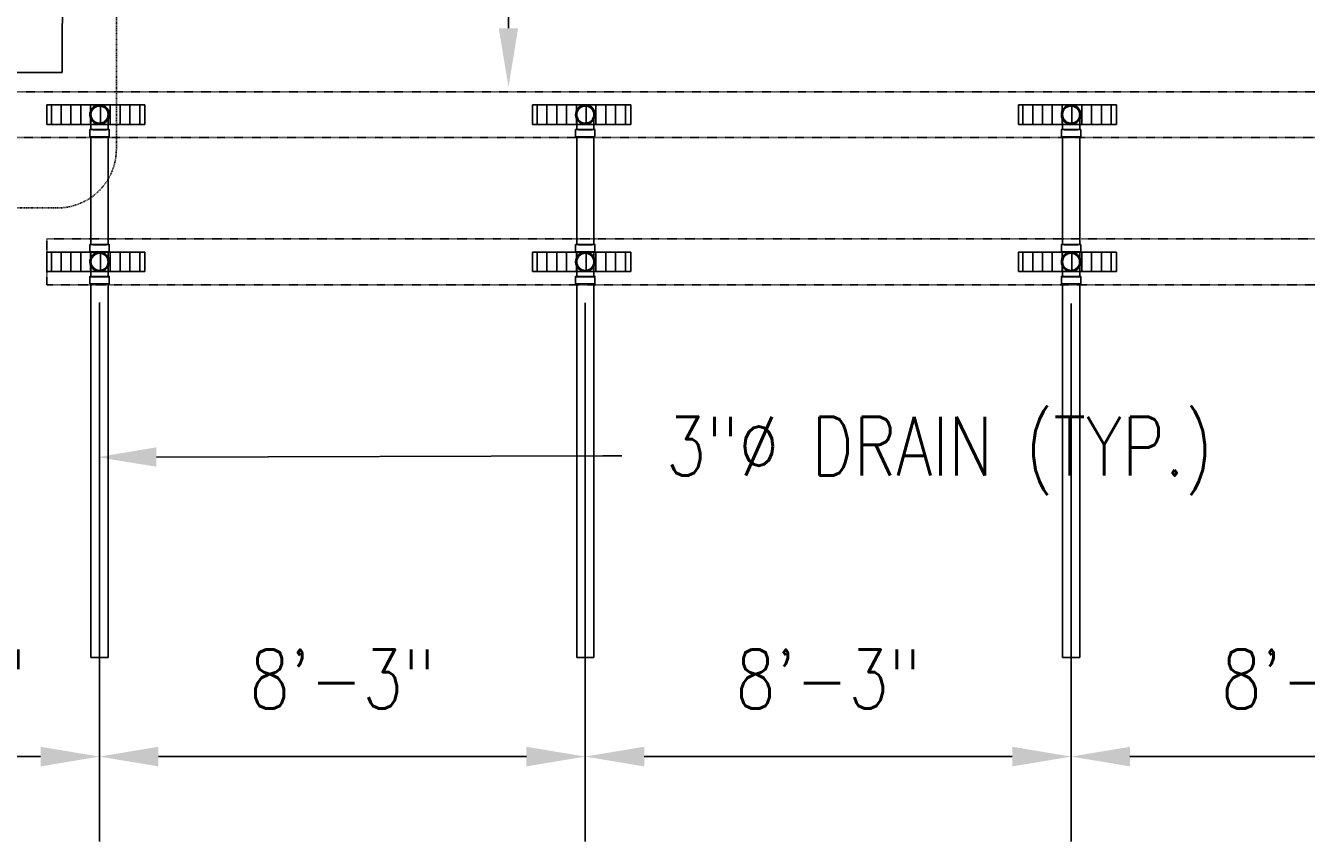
# Model space of a CAD drawing. Header units: inches. Extents: x -11997 to 19746, y -923 to 3129.
# Tile 5 of 25: x -576 to -315, y -861 to -694. Entities that reach past the tile are written whole.
import ezdxf
from ezdxf import colors
from ezdxf.entities.mleader import LeaderData, LeaderLine
from ezdxf.math import Vec2, Vec3

# ---------------------------------------------------------------- set-up
doc = ezdxf.new("R2010")
doc.units = ezdxf.units.IN
doc.header["$MEASUREMENT"] = 0
doc.linetypes.add('Dash', pattern=[0.25, 0.125, -0.125])
doc.linetypes.add('Hidden 3_32_', pattern=[0.140625, 0.09375, -0.046875])
for name, color, linetype in [('A-DETL-HDLN', 90, 'Hidden 3_32_'), ('P-PIPE', 3, 'Continuous'), ('S-ANNO-DIMS', 1, 'Continuous'), ('S-ANNO-NOTE', 2, 'Continuous'), ('S-ANNO-SYMB', 2, 'Continuous')]:
    doc.layers.add(name, color=color, linetype=linetype)
doc.layers.add('A-WALL-PATT', color=9, linetype='Continuous', true_color=0x808080)
doc.styles.add('Annotative', font='romans.shx', dxfattribs={"width": 0.8, "height": 0.125})
doc.dimstyles.new('Annotative', dxfattribs={"dimscale": 0, "dimtxt": 0.125, "dimasz": 0.125, "dimexe": 0.18, "dimexo": 0.0625, "dimgap": 0.09, "dimtad": 1, "dimdec": 3, "dimzin": 3, "dimdsep": 46, "dimlunit": 4, "dimtxsty": 'Annotative', "dimcen": 0.09, "dimclrt": 2, "dimazin": 2, "dimtfac": 1, "dimtdec": 3, "dimtmove": 0, "dimatfit": 0, "dimfxl": 1, "dimtfill": 1, "dimfrac": 2, "dimtolj": 1, "dimtzin": 0, "dimarcsym": 0})

# ---------------------------------------------------------------- blocks, each defined once
blk = doc.blocks.new('Bend - PVC - Sch 40 - DWV_USACE - Standard-1094379-00_SP_Foundation Drainage Plan-TO FDN_DOC')
at = {"layer": 'P-PIPE'}
for p, q in [((656.48, 791.55), (656.48, 790.05)), ((660.43, 790.05), (660.43, 791.55))]:
    blk.add_line(p, q, dxfattribs=at)
at = {"layer": 'P-PIPE', "flags": 128}
for points in [[(656.71, 794.61), (656.71, 794.68), (656.71, 794.75), (656.72, 794.82), (656.73, 794.89), (656.74, 794.96), (656.76, 795.03), (656.77, 795.09), (656.79, 795.16), (656.82, 795.23), (656.84, 795.29), (656.87, 795.35), (656.9, 795.42), (656.94, 795.48), (656.97, 795.54), (657.01, 795.6), (657.05, 795.65), (657.09, 795.71), (657.14, 795.76), (657.19, 795.82), (657.24, 795.86), (657.29, 795.91), (657.34, 795.96), (657.4, 796), (657.45, 796.04), (657.51, 796.08), (657.57, 796.12), (657.63, 796.15), (657.69, 796.18), (657.76, 796.21), (657.82, 796.24), (657.89, 796.26), (657.95, 796.29), (658.02, 796.3), (658.09, 796.32), (658.16, 796.33), (658.23, 796.34), (658.3, 796.35), (658.37, 796.36), (658.44, 796.36), (658.46, 796.36)], [(658.46, 796.36), (658.53, 796.36), (658.6, 796.35), (658.66, 796.35), (658.73, 796.34), (658.8, 796.32), (658.87, 796.31), (658.94, 796.29), (659.01, 796.27), (659.07, 796.25), (659.14, 796.22), (659.2, 796.19), (659.26, 796.16), (659.32, 796.13), (659.38, 796.09), (659.44, 796.05), (659.5, 796.01), (659.56, 795.97), (659.61, 795.93), (659.66, 795.88), (659.71, 795.83), (659.76, 795.78), (659.8, 795.72), (659.85, 795.67), (659.89, 795.61), (659.93, 795.55), (659.96, 795.5), (660, 795.43), (660.03, 795.37), (660.06, 795.31), (660.09, 795.24), (660.11, 795.18), (660.13, 795.11), (660.15, 795.04), (660.17, 794.98), (660.18, 794.91), (660.19, 794.84), (660.2, 794.77), (660.2, 794.7), (660.21, 794.63), (660.21, 794.61)], [(658.46, 792.86), (658.39, 792.86), (658.32, 792.87), (658.25, 792.87), (658.18, 792.88), (658.11, 792.89), (658.04, 792.91), (657.97, 792.93), (657.9, 792.95), (657.84, 792.97), (657.77, 793), (657.71, 793.03), (657.65, 793.06), (657.59, 793.09), (657.53, 793.13), (657.47, 793.17), (657.41, 793.21), (657.35, 793.25), (657.3, 793.29), (657.25, 793.34), (657.2, 793.39), (657.15, 793.44), (657.11, 793.49), (657.06, 793.55), (657.02, 793.61), (656.98, 793.66), (656.95, 793.72), (656.91, 793.78), (656.88, 793.85), (656.85, 793.91), (656.82, 793.98), (656.8, 794.04), (656.78, 794.11), (656.76, 794.18), (656.74, 794.24), (656.73, 794.31), (656.72, 794.38), (656.71, 794.45), (656.71, 794.52), (656.71, 794.59), (656.71, 794.61)], [(656.71, 792.75), (656.71, 792.86), (656.71, 792.97), (656.71, 793.08), (656.71, 793.19), (656.71, 793.29), (656.71, 793.39), (656.71, 793.49), (656.71, 793.58), (656.71, 793.67), (656.71, 793.76), (656.71, 793.84), (656.71, 793.92), (656.71, 794), (656.71, 794.07), (656.71, 794.14), (656.71, 794.2), (656.71, 794.26), (656.71, 794.31), (656.71, 794.36), (656.71, 794.41), (656.71, 794.45), (656.71, 794.49), (656.71, 794.52), (656.71, 794.55), (656.71, 794.57), (656.71, 794.59), (656.71, 794.6), (656.71, 794.61), (656.71, 794.61)], [(660.21, 794.61), (660.2, 794.54), (660.2, 794.47), (660.19, 794.4), (660.18, 794.33), (660.17, 794.26), (660.16, 794.19), (660.14, 794.13), (660.12, 794.06), (660.09, 793.99), (660.07, 793.93), (660.04, 793.86), (660.01, 793.8), (659.97, 793.74), (659.94, 793.68), (659.9, 793.62), (659.86, 793.56), (659.82, 793.51), (659.77, 793.46), (659.72, 793.4), (659.67, 793.35), (659.62, 793.31), (659.57, 793.26), (659.52, 793.22), (659.46, 793.18), (659.4, 793.14), (659.34, 793.1), (659.28, 793.07), (659.22, 793.03), (659.15, 793.01), (659.09, 792.98), (659.02, 792.95), (658.96, 792.93), (658.89, 792.91), (658.82, 792.9), (658.75, 792.88), (658.68, 792.87), (658.61, 792.87), (658.54, 792.86), (658.47, 792.86), (658.46, 792.86)], [(660.21, 794.61), (660.21, 794.61), (660.21, 794.6), (660.21, 794.59), (660.21, 794.57), (660.21, 794.55), (660.21, 794.52), (660.21, 794.49), (660.21, 794.45), (660.21, 794.41), (660.21, 794.37), (660.21, 794.31), (660.21, 794.26), (660.21, 794.2), (660.21, 794.14), (660.21, 794.07), (660.21, 794), (660.21, 793.92), (660.21, 793.84), (660.21, 793.76), (660.21, 793.67), (660.21, 793.58), (660.21, 793.49), (660.21, 793.39), (660.21, 793.29), (660.21, 793.19), (660.21, 793.08), (660.21, 792.97), (660.21, 792.86), (660.21, 792.75), (660.21, 792.71)], [(656.71, 791.55), (656.71, 791.67), (656.71, 791.79), (656.71, 791.92), (656.71, 792.04), (656.71, 792.16), (656.71, 792.28), (656.71, 792.4), (656.71, 792.52), (656.71, 792.63), (656.71, 792.71)], [(660.21, 792.71), (660.21, 792.64), (660.21, 792.52), (660.21, 792.4), (660.21, 792.28), (660.21, 792.16), (660.21, 792.04), (660.21, 791.92), (660.21, 791.8), (660.21, 791.67), (660.21, 791.55), (660.21, 791.55)]]:
    blk.add_lwpolyline(points, dxfattribs=at)
at = {"layer": 'P-PIPE'}
for radius, start, end in [(1.98, 90, 254.3897), (1.98, 90, 254.3897), (1.75, 90, 270), (1.98, 285.6103, 90), (1.98, 285.6103, 90), (1.75, 270, 90), (1.98, 255, 270), (1.98, 255, 270), (1.98, 270, 285), (1.98, 270, 285)]:
    blk.add_arc((658.46, 794.61), radius, start, end, dxfattribs=at)
for centre, major_axis, start_param, end_param in [((658.46, 791.55), (1.98, 0), 1.570796, 4.712389), ((658.46, 791.55), (1.75, 0), 1.570796, 4.712389), ((658.46, 791.55), (1.98, 0), 4.712389, 7.853982), ((658.46, 791.55), (1.75, 0), 4.712389, 7.853982), ((658.46, 790.05), (1.98, 0), 1.570796, 4.712389), ((658.46, 790.05), (1.98, 0), 4.712389, 7.853982)]:
    blk.add_ellipse(centre, major_axis=major_axis, ratio=0.010416, start_param=start_param, end_param=end_param, dxfattribs=at)
blk = doc.blocks.new('Mechanical_Box_H_rvt-1-00_SP_Foundation Drainage Plan-TO FDN_DOC')
at = {"layer": 'P-PIPE'}
for p, q in [((254.72, 820.05), (254.72, 798.12)), ((258.22, 798.12), (258.22, 820.05)), ((353.72, 820.05), (353.72, 798.12)), ((357.22, 798.12), (357.22, 820.05)), ((452.72, 820.05), (452.72, 798.12)), ((456.22, 798.12), (456.22, 820.05)), ((254.49, 798.12), (254.49, 796.71)), ((254.49, 796.71), (254.49, 796.62)), ((254.72, 796.62), (254.72, 792.71)), ((258.22, 792.71), (258.22, 796.62)), ((258.44, 796.71), (258.44, 798.12)), ((258.44, 796.62), (258.44, 796.71)), ((353.49, 798.12), (353.49, 796.71)), ((353.49, 796.71), (353.49, 796.62)), ((353.72, 796.62), (353.72, 792.71)), ((357.22, 792.71), (357.22, 796.62)), ((357.44, 796.71), (357.44, 798.12)), ((357.44, 796.62), (357.44, 796.71)), ((452.49, 798.12), (452.49, 796.71)), ((452.49, 796.71), (452.49, 796.62)), ((452.72, 796.62), (452.72, 792.71)), ((456.22, 792.71), (456.22, 796.62)), ((456.44, 796.71), (456.44, 798.12)), ((456.44, 796.62), (456.44, 796.71)), ((254.49, 791.63), (254.49, 790.13)), ((254.72, 792.71), (254.72, 791.63)), ((258.22, 791.63), (258.22, 792.71)), ((258.44, 790.13), (258.44, 791.63)), ((353.49, 791.63), (353.49, 790.13)), ((353.72, 792.71), (353.72, 791.63)), ((357.22, 791.63), (357.22, 792.71)), ((357.44, 790.13), (357.44, 791.63)), ((452.49, 791.63), (452.49, 790.13)), ((452.72, 792.71), (452.72, 791.63)), ((456.22, 791.63), (456.22, 792.71)), ((456.44, 790.13), (456.44, 791.63)), ((254.72, 790.13), (254.72, 713.98)), ((258.22, 713.98), (258.22, 790.13)), ((353.72, 790.13), (353.72, 713.98)), ((357.22, 713.98), (357.22, 790.13)), ((452.72, 790.13), (452.72, 713.98)), ((456.22, 713.98), (456.22, 790.13))]:
    blk.add_line(p, q, dxfattribs=at)
at = {"layer": 'P-PIPE', "flags": 128}
for points in [[(254.72, 794.61), (254.72, 794.68), (254.72, 794.75), (254.73, 794.82), (254.74, 794.89), (254.75, 794.96), (254.77, 795.03), (254.78, 795.09), (254.8, 795.16), (254.83, 795.23), (254.85, 795.29), (254.88, 795.35), (254.91, 795.42), (254.95, 795.48), (254.98, 795.54), (255.02, 795.6), (255.06, 795.65), (255.1, 795.71), (255.15, 795.76), (255.2, 795.82), (255.25, 795.86), (255.3, 795.91), (255.35, 795.96), (255.4, 796), (255.46, 796.04), (255.52, 796.08), (255.58, 796.12), (255.64, 796.15), (255.7, 796.18), (255.77, 796.21), (255.83, 796.24), (255.9, 796.26), (255.96, 796.29), (256.03, 796.3), (256.1, 796.32), (256.17, 796.33), (256.24, 796.34), (256.31, 796.35), (256.38, 796.36), (256.45, 796.36), (256.47, 796.36)], [(256.47, 796.36), (256.54, 796.36), (256.6, 796.35), (256.67, 796.35), (256.74, 796.34), (256.81, 796.32), (256.88, 796.31), (256.95, 796.29), (257.02, 796.27), (257.08, 796.25), (257.15, 796.22), (257.21, 796.19), (257.27, 796.16), (257.33, 796.13), (257.39, 796.09), (257.45, 796.05), (257.51, 796.01), (257.57, 795.97), (257.62, 795.93), (257.67, 795.88), (257.72, 795.83), (257.77, 795.78), (257.81, 795.72), (257.86, 795.67), (257.9, 795.61), (257.94, 795.55), (257.97, 795.5), (258.01, 795.43), (258.04, 795.37), (258.07, 795.31), (258.1, 795.24), (258.12, 795.18), (258.14, 795.11), (258.16, 795.04), (258.18, 794.98), (258.19, 794.91), (258.2, 794.84), (258.21, 794.77), (258.21, 794.7), (258.21, 794.63), (258.22, 794.61)], [(353.72, 794.61), (353.72, 794.68), (353.72, 794.75), (353.73, 794.82), (353.74, 794.89), (353.75, 794.96), (353.77, 795.03), (353.78, 795.09), (353.8, 795.16), (353.83, 795.23), (353.85, 795.29), (353.88, 795.35), (353.91, 795.42), (353.95, 795.48), (353.98, 795.54), (354.02, 795.6), (354.06, 795.65), (354.1, 795.71), (354.15, 795.76), (354.2, 795.82), (354.25, 795.86), (354.3, 795.91), (354.35, 795.96), (354.4, 796), (354.46, 796.04), (354.52, 796.08), (354.58, 796.12), (354.64, 796.15), (354.7, 796.18), (354.77, 796.21), (354.83, 796.24), (354.9, 796.26), (354.96, 796.29), (355.03, 796.3), (355.1, 796.32), (355.17, 796.33), (355.24, 796.34), (355.31, 796.35), (355.38, 796.36), (355.45, 796.36), (355.47, 796.36)], [(355.47, 796.36), (355.54, 796.36), (355.6, 796.35), (355.67, 796.35), (355.74, 796.34), (355.81, 796.32), (355.88, 796.31), (355.95, 796.29), (356.02, 796.27), (356.08, 796.25), (356.15, 796.22), (356.21, 796.19), (356.27, 796.16), (356.33, 796.13), (356.39, 796.09), (356.45, 796.05), (356.51, 796.01), (356.57, 795.97), (356.62, 795.93), (356.67, 795.88), (356.72, 795.83), (356.77, 795.78), (356.81, 795.72), (356.86, 795.67), (356.9, 795.61), (356.94, 795.55), (356.97, 795.5), (357.01, 795.43), (357.04, 795.37), (357.07, 795.31), (357.1, 795.24), (357.12, 795.18), (357.14, 795.11), (357.16, 795.04), (357.18, 794.98), (357.19, 794.91), (357.2, 794.84), (357.21, 794.77), (357.21, 794.7), (357.21, 794.63), (357.22, 794.61)], [(452.72, 794.61), (452.72, 794.68), (452.72, 794.75), (452.73, 794.82), (452.74, 794.89), (452.75, 794.96), (452.77, 795.03), (452.78, 795.09), (452.8, 795.16), (452.83, 795.23), (452.85, 795.29), (452.88, 795.35), (452.91, 795.42), (452.95, 795.48), (452.98, 795.54), (453.02, 795.6), (453.06, 795.65), (453.1, 795.71), (453.15, 795.76), (453.2, 795.82), (453.25, 795.86), (453.3, 795.91), (453.35, 795.96), (453.4, 796), (453.46, 796.04), (453.52, 796.08), (453.58, 796.12), (453.64, 796.15), (453.7, 796.18), (453.77, 796.21), (453.83, 796.24), (453.9, 796.26), (453.96, 796.29), (454.03, 796.3), (454.1, 796.32), (454.17, 796.33), (454.24, 796.34), (454.31, 796.35), (454.38, 796.36), (454.45, 796.36), (454.47, 796.36)], [(454.47, 796.36), (454.54, 796.36), (454.6, 796.35), (454.67, 796.35), (454.74, 796.34), (454.81, 796.32), (454.88, 796.31), (454.95, 796.29), (455.02, 796.27), (455.08, 796.25), (455.15, 796.22), (455.21, 796.19), (455.27, 796.16), (455.33, 796.13), (455.39, 796.09), (455.45, 796.05), (455.51, 796.01), (455.57, 795.97), (455.62, 795.93), (455.67, 795.88), (455.72, 795.83), (455.77, 795.78), (455.81, 795.72), (455.86, 795.67), (455.9, 795.61), (455.94, 795.55), (455.97, 795.5), (456.01, 795.43), (456.04, 795.37), (456.07, 795.31), (456.1, 795.24), (456.12, 795.18), (456.14, 795.11), (456.16, 795.04), (456.18, 794.98), (456.19, 794.91), (456.2, 794.84), (456.21, 794.77), (456.21, 794.7), (456.21, 794.63), (456.22, 794.61)], [(256.47, 792.86), (256.4, 792.86), (256.33, 792.87), (256.26, 792.87), (256.19, 792.88), (256.12, 792.89), (256.05, 792.91), (255.98, 792.93), (255.91, 792.95), (255.85, 792.97), (255.78, 793), (255.72, 793.03), (255.66, 793.06), (255.6, 793.09), (255.54, 793.13), (255.48, 793.17), (255.42, 793.21), (255.36, 793.25), (255.31, 793.29), (255.26, 793.34), (255.21, 793.39), (255.16, 793.44), (255.12, 793.49), (255.07, 793.55), (255.03, 793.61), (254.99, 793.66), (254.96, 793.72), (254.92, 793.78), (254.89, 793.85), (254.86, 793.91), (254.83, 793.98), (254.81, 794.04), (254.79, 794.11), (254.77, 794.18), (254.75, 794.24), (254.74, 794.31), (254.73, 794.38), (254.72, 794.45), (254.72, 794.52), (254.72, 794.59), (254.72, 794.61)], [(254.72, 792.74), (254.72, 792.86), (254.72, 792.97), (254.72, 793.08), (254.72, 793.18), (254.72, 793.28), (254.72, 793.39), (254.72, 793.48), (254.72, 793.58), (254.72, 793.67), (254.72, 793.75), (254.72, 793.84), (254.72, 793.92), (254.72, 793.99), (254.72, 794.07), (254.72, 794.13), (254.72, 794.2), (254.72, 794.26), (254.72, 794.31), (254.72, 794.36), (254.72, 794.41), (254.72, 794.45), (254.72, 794.49), (254.72, 794.52), (254.72, 794.55), (254.72, 794.57), (254.72, 794.59), (254.72, 794.6), (254.72, 794.61), (254.72, 794.61)], [(258.22, 794.61), (258.21, 794.54), (258.21, 794.47), (258.2, 794.4), (258.19, 794.33), (258.18, 794.26), (258.16, 794.19), (258.15, 794.13), (258.13, 794.06), (258.1, 793.99), (258.08, 793.93), (258.05, 793.86), (258.02, 793.8), (257.98, 793.74), (257.95, 793.68), (257.91, 793.62), (257.87, 793.56), (257.83, 793.51), (257.78, 793.46), (257.73, 793.4), (257.68, 793.35), (257.63, 793.31), (257.58, 793.26), (257.53, 793.22), (257.47, 793.18), (257.41, 793.14), (257.35, 793.1), (257.29, 793.07), (257.23, 793.03), (257.16, 793.01), (257.1, 792.98), (257.03, 792.95), (256.97, 792.93), (256.9, 792.91), (256.83, 792.9), (256.76, 792.88), (256.69, 792.87), (256.62, 792.87), (256.55, 792.86), (256.48, 792.86), (256.47, 792.86)], [(258.22, 794.61), (258.22, 794.61), (258.22, 794.6), (258.22, 794.59), (258.22, 794.57), (258.22, 794.55), (258.22, 794.52), (258.22, 794.49), (258.22, 794.45), (258.22, 794.41), (258.22, 794.36), (258.22, 794.31), (258.22, 794.26), (258.22, 794.2), (258.22, 794.14), (258.22, 794.07), (258.22, 794), (258.22, 793.92), (258.22, 793.84), (258.22, 793.76), (258.22, 793.67), (258.22, 793.58), (258.22, 793.48), (258.22, 793.39), (258.22, 793.29), (258.22, 793.18), (258.22, 793.08), (258.22, 792.97), (258.22, 792.86), (258.22, 792.75)], [(355.47, 792.86), (355.4, 792.86), (355.33, 792.87), (355.26, 792.87), (355.19, 792.88), (355.12, 792.89), (355.05, 792.91), (354.98, 792.93), (354.91, 792.95), (354.85, 792.97), (354.78, 793), (354.72, 793.03), (354.66, 793.06), (354.6, 793.09), (354.54, 793.13), (354.48, 793.17), (354.42, 793.21), (354.36, 793.25), (354.31, 793.29), (354.26, 793.34), (354.21, 793.39), (354.16, 793.44), (354.12, 793.49), (354.07, 793.55), (354.03, 793.61), (353.99, 793.66), (353.96, 793.72), (353.92, 793.78), (353.89, 793.85), (353.86, 793.91), (353.83, 793.98), (353.81, 794.04), (353.79, 794.11), (353.77, 794.18), (353.75, 794.24), (353.74, 794.31), (353.73, 794.38), (353.72, 794.45), (353.72, 794.52), (353.72, 794.59), (353.72, 794.61)], [(353.72, 792.74), (353.72, 792.86), (353.72, 792.97), (353.72, 793.08), (353.72, 793.18), (353.72, 793.28), (353.72, 793.39), (353.72, 793.48), (353.72, 793.58), (353.72, 793.67), (353.72, 793.75), (353.72, 793.84), (353.72, 793.92), (353.72, 793.99), (353.72, 794.07), (353.72, 794.13), (353.72, 794.2), (353.72, 794.26), (353.72, 794.31), (353.72, 794.36), (353.72, 794.41), (353.72, 794.45), (353.72, 794.49), (353.72, 794.52), (353.72, 794.55), (353.72, 794.57), (353.72, 794.59), (353.72, 794.6), (353.72, 794.61), (353.72, 794.61)], [(357.22, 794.61), (357.21, 794.54), (357.21, 794.47), (357.2, 794.4), (357.19, 794.33), (357.18, 794.26), (357.16, 794.19), (357.15, 794.13), (357.13, 794.06), (357.1, 793.99), (357.08, 793.93), (357.05, 793.86), (357.02, 793.8), (356.98, 793.74), (356.95, 793.68), (356.91, 793.62), (356.87, 793.56), (356.83, 793.51), (356.78, 793.46), (356.73, 793.4), (356.68, 793.35), (356.63, 793.31), (356.58, 793.26), (356.53, 793.22), (356.47, 793.18), (356.41, 793.14), (356.35, 793.1), (356.29, 793.07), (356.23, 793.03), (356.16, 793.01), (356.1, 792.98), (356.03, 792.95), (355.97, 792.93), (355.9, 792.91), (355.83, 792.9), (355.76, 792.88), (355.69, 792.87), (355.62, 792.87), (355.55, 792.86), (355.48, 792.86), (355.47, 792.86)], [(357.22, 794.61), (357.22, 794.61), (357.22, 794.6), (357.22, 794.59), (357.22, 794.57), (357.22, 794.55), (357.22, 794.52), (357.22, 794.49), (357.22, 794.45), (357.22, 794.41), (357.22, 794.36), (357.22, 794.31), (357.22, 794.26), (357.22, 794.2), (357.22, 794.14), (357.22, 794.07), (357.22, 794), (357.22, 793.92), (357.22, 793.84), (357.22, 793.76), (357.22, 793.67), (357.22, 793.58), (357.22, 793.48), (357.22, 793.39), (357.22, 793.29), (357.22, 793.18), (357.22, 793.08), (357.22, 792.97), (357.22, 792.86), (357.22, 792.75)], [(454.47, 792.86), (454.4, 792.86), (454.33, 792.87), (454.26, 792.87), (454.19, 792.88), (454.12, 792.89), (454.05, 792.91), (453.98, 792.93), (453.91, 792.95), (453.85, 792.97), (453.78, 793), (453.72, 793.03), (453.66, 793.06), (453.6, 793.09), (453.54, 793.13), (453.48, 793.17), (453.42, 793.21), (453.36, 793.25), (453.31, 793.29), (453.26, 793.34), (453.21, 793.39), (453.16, 793.44), (453.12, 793.49), (453.07, 793.55), (453.03, 793.61), (452.99, 793.66), (452.96, 793.72), (452.92, 793.78), (452.89, 793.85), (452.86, 793.91), (452.83, 793.98), (452.81, 794.04), (452.79, 794.11), (452.77, 794.18), (452.75, 794.24), (452.74, 794.31), (452.73, 794.38), (452.72, 794.45), (452.72, 794.52), (452.72, 794.59), (452.72, 794.61)], [(452.72, 792.74), (452.72, 792.86), (452.72, 792.97), (452.72, 793.08), (452.72, 793.18), (452.72, 793.28), (452.72, 793.39), (452.72, 793.48), (452.72, 793.58), (452.72, 793.67), (452.72, 793.75), (452.72, 793.84), (452.72, 793.92), (452.72, 793.99), (452.72, 794.07), (452.72, 794.13), (452.72, 794.2), (452.72, 794.26), (452.72, 794.31), (452.72, 794.36), (452.72, 794.41), (452.72, 794.45), (452.72, 794.49), (452.72, 794.52), (452.72, 794.55), (452.72, 794.57), (452.72, 794.59), (452.72, 794.6), (452.72, 794.61), (452.72, 794.61)], [(456.22, 794.61), (456.21, 794.54), (456.21, 794.47), (456.2, 794.4), (456.19, 794.33), (456.18, 794.26), (456.16, 794.19), (456.15, 794.13), (456.13, 794.06), (456.1, 793.99), (456.08, 793.93), (456.05, 793.86), (456.02, 793.8), (455.98, 793.74), (455.95, 793.68), (455.91, 793.62), (455.87, 793.56), (455.83, 793.51), (455.78, 793.46), (455.73, 793.4), (455.68, 793.35), (455.63, 793.31), (455.58, 793.26), (455.53, 793.22), (455.47, 793.18), (455.41, 793.14), (455.35, 793.1), (455.29, 793.07), (455.23, 793.03), (455.16, 793.01), (455.1, 792.98), (455.03, 792.95), (454.97, 792.93), (454.9, 792.91), (454.83, 792.9), (454.76, 792.88), (454.69, 792.87), (454.62, 792.87), (454.55, 792.86), (454.48, 792.86), (454.47, 792.86)], [(456.22, 794.61), (456.22, 794.61), (456.22, 794.6), (456.22, 794.59), (456.22, 794.57), (456.22, 794.55), (456.22, 794.52), (456.22, 794.49), (456.22, 794.45), (456.22, 794.41), (456.22, 794.36), (456.22, 794.31), (456.22, 794.26), (456.22, 794.2), (456.22, 794.14), (456.22, 794.07), (456.22, 794), (456.22, 793.92), (456.22, 793.84), (456.22, 793.76), (456.22, 793.67), (456.22, 793.58), (456.22, 793.48), (456.22, 793.39), (456.22, 793.29), (456.22, 793.18), (456.22, 793.08), (456.22, 792.97), (456.22, 792.86), (456.22, 792.75)], [(254.72, 791.54), (254.72, 791.66), (254.72, 791.79), (254.72, 791.91), (254.72, 792.03), (254.72, 792.15), (254.72, 792.27), (254.72, 792.39), (254.72, 792.51), (254.72, 792.63), (254.72, 792.71)], [(258.22, 792.71), (258.22, 792.63), (258.22, 792.51), (258.22, 792.4), (258.22, 792.28), (258.22, 792.16), (258.22, 792.03), (258.22, 791.91), (258.22, 791.79), (258.22, 791.66), (258.22, 791.54), (258.22, 791.54)], [(353.72, 791.54), (353.72, 791.66), (353.72, 791.79), (353.72, 791.91), (353.72, 792.03), (353.72, 792.15), (353.72, 792.27), (353.72, 792.39), (353.72, 792.51), (353.72, 792.63), (353.72, 792.71)], [(357.22, 792.71), (357.22, 792.63), (357.22, 792.51), (357.22, 792.4), (357.22, 792.28), (357.22, 792.16), (357.22, 792.03), (357.22, 791.91), (357.22, 791.79), (357.22, 791.66), (357.22, 791.54), (357.22, 791.54)], [(452.72, 791.54), (452.72, 791.66), (452.72, 791.79), (452.72, 791.91), (452.72, 792.03), (452.72, 792.15), (452.72, 792.27), (452.72, 792.39), (452.72, 792.51), (452.72, 792.63), (452.72, 792.71)], [(456.22, 792.71), (456.22, 792.63), (456.22, 792.51), (456.22, 792.4), (456.22, 792.28), (456.22, 792.16), (456.22, 792.03), (456.22, 791.91), (456.22, 791.79), (456.22, 791.66), (456.22, 791.54), (456.22, 791.54)]]:
    blk.add_lwpolyline(points, dxfattribs=at)
at = {"layer": 'P-PIPE'}
for centre, radius, start, end in [((256.47, 824.61), 1.75, 0, 180), ((355.47, 824.61), 1.75, 0, 180), ((454.47, 824.61), 1.75, 0, 180), ((256.47, 824.61), 1.75, 180, 0), ((355.47, 824.61), 1.75, 180, 0), ((454.47, 824.61), 1.75, 180, 0), ((256.47, 794.61), 1.98, 90, 254.3897), ((256.47, 794.61), 1.98, 90, 254.3897), ((256.47, 794.61), 1.75, 0, 180), ((256.47, 794.61), 1.75, 90, 270), ((256.47, 794.61), 1.98, 285.6103, 90), ((256.47, 794.61), 1.98, 285.6103, 90), ((256.47, 794.61), 1.75, 270, 90), ((355.47, 794.61), 1.98, 90, 254.3897), ((355.47, 794.61), 1.98, 90, 254.3897), ((355.47, 794.61), 1.75, 0, 180), ((355.47, 794.61), 1.75, 90, 270), ((355.47, 794.61), 1.98, 285.6103, 90), ((355.47, 794.61), 1.98, 285.6103, 90), ((355.47, 794.61), 1.75, 270, 90), ((454.47, 794.61), 1.98, 90, 254.3897), ((454.47, 794.61), 1.98, 90, 254.3897), ((454.47, 794.61), 1.75, 0, 180), ((454.47, 794.61), 1.75, 90, 270), ((454.47, 794.61), 1.98, 285.6103, 90), ((454.47, 794.61), 1.98, 285.6103, 90), ((454.47, 794.61), 1.75, 270, 90), ((256.47, 794.61), 1.75, 180, 0), ((355.47, 794.61), 1.75, 180, 0), ((454.47, 794.61), 1.75, 180, 0), ((256.47, 794.61), 1.98, 255, 270), ((256.47, 794.61), 1.98, 255, 270), ((256.47, 794.61), 1.98, 270, 285), ((256.47, 794.61), 1.98, 270, 285), ((355.47, 794.61), 1.98, 255, 270), ((355.47, 794.61), 1.98, 255, 270), ((355.47, 794.61), 1.98, 270, 285), ((355.47, 794.61), 1.98, 270, 285), ((454.47, 794.61), 1.98, 255, 270), ((454.47, 794.61), 1.98, 255, 270), ((454.47, 794.61), 1.98, 270, 285), ((454.47, 794.61), 1.98, 270, 285)]:
    blk.add_arc(centre, radius, start, end, dxfattribs=at)
for centre, major_axis, start_param, end_param in [((256.47, 820.05), (1.75, 0), 1.570796, 3.141593), ((256.47, 820.05), (1.75, 0), 3.141593, 4.712389), ((256.47, 820.05), (1.75, 0), 0, 1.570796), ((256.47, 820.05), (1.75, 0), 4.712389, 6.283185), ((355.47, 820.05), (1.75, 0), 1.570796, 3.141593), ((355.47, 820.05), (1.75, 0), 3.141593, 4.712389), ((355.47, 820.05), (1.75, 0), 0, 1.570796), ((355.47, 820.05), (1.75, 0), 4.712389, 6.283185), ((454.47, 820.05), (1.75, 0), 1.570796, 3.141593), ((454.47, 820.05), (1.75, 0), 3.141593, 4.712389), ((454.47, 820.05), (1.75, 0), 0, 1.570796), ((454.47, 820.05), (1.75, 0), 4.712389, 6.283185), ((256.47, 798.12), (1.98, 0), 1.570796, 4.712389), ((256.47, 796.62), (1.98, 0), 1.570796, 4.712389), ((256.47, 798.12), (1.75, 0), 1.570796, 3.141593), ((256.47, 798.12), (1.75, 0), 3.141593, 4.712389), ((256.47, 796.62), (1.75, 0), 1.570796, 4.712389), ((256.47, 798.12), (1.98, 0), 4.712389, 7.853982), ((256.47, 798.12), (1.75, 0), 0, 1.570796), ((256.47, 798.12), (1.75, 0), 4.712389, 6.283185), ((256.47, 796.62), (1.98, 0), 4.712389, 7.853982), ((256.47, 796.62), (1.75, 0), 4.712389, 7.853982), ((355.47, 798.12), (1.98, 0), 1.570796, 4.712389), ((355.47, 796.62), (1.98, 0), 1.570796, 4.712389), ((355.47, 798.12), (1.75, 0), 1.570796, 3.141593), ((355.47, 798.12), (1.75, 0), 3.141593, 4.712389), ((355.47, 796.62), (1.75, 0), 1.570796, 4.712389), ((355.47, 798.12), (1.98, 0), 4.712389, 7.853982), ((355.47, 798.12), (1.75, 0), 0, 1.570796), ((355.47, 798.12), (1.75, 0), 4.712389, 6.283185), ((355.47, 796.62), (1.98, 0), 4.712389, 7.853982), ((355.47, 796.62), (1.75, 0), 4.712389, 7.853982), ((454.47, 798.12), (1.98, 0), 1.570796, 4.712389), ((454.47, 796.62), (1.98, 0), 1.570796, 4.712389), ((454.47, 798.12), (1.75, 0), 1.570796, 3.141593), ((454.47, 798.12), (1.75, 0), 3.141593, 4.712389), ((454.47, 796.62), (1.75, 0), 1.570796, 4.712389), ((454.47, 798.12), (1.98, 0), 4.712389, 7.853982), ((454.47, 798.12), (1.75, 0), 0, 1.570796), ((454.47, 798.12), (1.75, 0), 4.712389, 6.283185), ((454.47, 796.62), (1.98, 0), 4.712389, 7.853982), ((454.47, 796.62), (1.75, 0), 4.712389, 7.853982), ((256.47, 791.63), (1.98, 0), 1.570796, 4.712389), ((256.47, 791.63), (1.75, 0), 1.570796, 4.712389), ((256.47, 791.54), (1.75, 0), 1.570796, 4.712389), ((256.47, 791.63), (1.75, 0), 4.712389, 7.853982), ((256.47, 791.63), (1.98, 0), 4.712389, 7.853982), ((256.47, 791.54), (1.75, 0), 4.712389, 7.853982), ((355.47, 791.63), (1.98, 0), 1.570796, 4.712389), ((355.47, 791.63), (1.75, 0), 1.570796, 4.712389), ((355.47, 791.54), (1.75, 0), 1.570796, 4.712389), ((355.47, 791.63), (1.75, 0), 4.712389, 7.853982), ((355.47, 791.63), (1.98, 0), 4.712389, 7.853982), ((355.47, 791.54), (1.75, 0), 4.712389, 7.853982), ((454.47, 791.63), (1.98, 0), 1.570796, 4.712389), ((454.47, 791.63), (1.75, 0), 1.570796, 4.712389), ((454.47, 791.54), (1.75, 0), 1.570796, 4.712389), ((454.47, 791.63), (1.75, 0), 4.712389, 7.853982), ((454.47, 791.63), (1.98, 0), 4.712389, 7.853982), ((454.47, 791.54), (1.75, 0), 4.712389, 7.853982), ((256.47, 790.13), (1.98, 0), 1.570796, 4.712389), ((256.47, 790.13), (1.75, 0), 1.570796, 3.141593), ((256.47, 790.13), (1.75, 0), 3.141593, 4.712389), ((256.47, 790.13), (1.75, 0), 0, 1.570796), ((256.47, 790.13), (1.98, 0), 4.712389, 7.853982), ((256.47, 790.13), (1.75, 0), 4.712389, 6.283185), ((355.47, 790.13), (1.98, 0), 1.570796, 4.712389), ((355.47, 790.13), (1.75, 0), 1.570796, 3.141593), ((355.47, 790.13), (1.75, 0), 3.141593, 4.712389), ((355.47, 790.13), (1.75, 0), 0, 1.570796), ((355.47, 790.13), (1.98, 0), 4.712389, 7.853982), ((355.47, 790.13), (1.75, 0), 4.712389, 6.283185), ((454.47, 790.13), (1.98, 0), 1.570796, 4.712389), ((454.47, 790.13), (1.75, 0), 1.570796, 3.141593), ((454.47, 790.13), (1.75, 0), 3.141593, 4.712389), ((454.47, 790.13), (1.75, 0), 0, 1.570796), ((454.47, 790.13), (1.98, 0), 4.712389, 7.853982), ((454.47, 790.13), (1.75, 0), 4.712389, 6.283185), ((256.47, 713.98), (1.75, 0), 1.570796, 3.141593), ((256.47, 713.98), (1.75, 0), 3.141593, 4.712389), ((256.47, 713.98), (1.75, 0), 0, 1.570796), ((256.47, 713.98), (1.75, 0), 4.712389, 6.283185), ((355.47, 713.98), (1.75, 0), 1.570796, 3.141593), ((355.47, 713.98), (1.75, 0), 3.141593, 4.712389), ((355.47, 713.98), (1.75, 0), 0, 1.570796), ((355.47, 713.98), (1.75, 0), 4.712389, 6.283185), ((454.47, 713.98), (1.75, 0), 1.570796, 3.141593), ((454.47, 713.98), (1.75, 0), 3.141593, 4.712389), ((454.47, 713.98), (1.75, 0), 0, 1.570796), ((454.47, 713.98), (1.75, 0), 4.712389, 6.283185)]:
    blk.add_ellipse(centre, major_axis=major_axis, ratio=0.010416, start_param=start_param, end_param=end_param, dxfattribs=at)
at = {"layer": 'P-PIPE', "color": 3, "lineweight": 9}
for p in [(-401.99, 30), (-302.99, 30), (-203.99, 30)]:
    blk.add_blockref('Bend - PVC - Sch 40 - DWV_USACE - Standard-1094379-00_SP_Foundation Drainage Plan-TO FDN_DOC', p, dxfattribs=at)
blk = doc.blocks.new('*D40')
at = {"layer": 'Defpoints', "color": 0, "transparency": 16777216}
for p in [(-560.6, -759.93), (-461.6, -760.93), (-461.6, -843.41)]:
    blk.add_point(p, dxfattribs=at)
at = {"layer": 'S-ANNO-DIMS', "color": 0, "lineweight": -2, "transparency": 16777216}
for p, q in [((-560.6, -765.93), (-560.6, -860.69)), ((-461.6, -766.93), (-461.6, -860.69)), ((-548.6, -843.41), (-473.6, -843.41))]:
    blk.add_line(p, q, dxfattribs=at)
at = {"layer": 'S-ANNO-DIMS', "color": 0, "transparency": 16777216}
for points in [[(-548.6, -841.41), (-548.6, -845.41), (-560.6, -843.41)], [(-473.6, -841.41), (-473.6, -845.41), (-461.6, -843.41)]]:
    blk.add_solid(points, dxfattribs=at)
at = {"layer": 'S-ANNO-DIMS', "color": 2, "lineweight": -3, "transparency": 16777216, "insert": (-511.1, -827.62), "char_height": 12, "attachment_point": 5, "style": 'Annotative', "bg_fill": 3, "box_fill_scale": 1.25, "bg_fill_color": 256, "bg_fill_true_color": 13158600, "bg_fill_transparency": 0}
blk.add_mtext('\\A1;8\'-3"', dxfattribs=at)
blk = doc.blocks.new('*D41')
at = {"layer": 'Defpoints', "color": 0, "transparency": 16777216}
for p in [(-461.6, -744.97), (-362.6, -750.01), (-362.6, -843.41)]:
    blk.add_point(p, dxfattribs=at)
at = {"layer": 'S-ANNO-DIMS', "color": 0, "lineweight": -2, "transparency": 16777216}
for p, q in [((-461.6, -750.97), (-461.6, -860.69)), ((-362.6, -756.01), (-362.6, -860.69)), ((-449.6, -843.41), (-374.6, -843.41))]:
    blk.add_line(p, q, dxfattribs=at)
at = {"layer": 'S-ANNO-DIMS', "color": 0, "transparency": 16777216}
for points in [[(-449.6, -841.41), (-449.6, -845.41), (-461.6, -843.41)], [(-374.6, -841.41), (-374.6, -845.41), (-362.6, -843.41)]]:
    blk.add_solid(points, dxfattribs=at)
at = {"layer": 'S-ANNO-DIMS', "color": 2, "lineweight": -3, "transparency": 16777216, "insert": (-412.1, -827.62), "char_height": 12, "attachment_point": 5, "style": 'Annotative', "bg_fill": 3, "box_fill_scale": 1.25, "bg_fill_color": 256, "bg_fill_true_color": 13158600, "bg_fill_transparency": 0}
blk.add_mtext('\\A1;8\'-3"', dxfattribs=at)
blk = doc.blocks.new('*D42')
at = {"layer": 'Defpoints', "color": 0, "transparency": 16777216}
for p in [(-362.6, -745.11), (-263.6, -762), (-263.6, -843.41)]:
    blk.add_point(p, dxfattribs=at)
at = {"layer": 'S-ANNO-DIMS', "color": 0, "lineweight": -2, "transparency": 16777216}
for p, q in [((-362.6, -751.11), (-362.6, -860.69)), ((-263.6, -768), (-263.6, -860.69)), ((-350.6, -843.41), (-275.6, -843.41))]:
    blk.add_line(p, q, dxfattribs=at)
at = {"layer": 'S-ANNO-DIMS', "color": 0, "transparency": 16777216}
for points in [[(-350.6, -841.41), (-350.6, -845.41), (-362.6, -843.41)], [(-275.6, -841.41), (-275.6, -845.41), (-263.6, -843.41)]]:
    blk.add_solid(points, dxfattribs=at)
at = {"layer": 'S-ANNO-DIMS', "color": 2, "lineweight": -3, "transparency": 16777216, "insert": (-313.1, -827.62), "char_height": 12, "attachment_point": 5, "style": 'Annotative', "bg_fill": 3, "box_fill_scale": 1.25, "bg_fill_color": 256, "bg_fill_true_color": 13158600, "bg_fill_transparency": 0}
blk.add_mtext('\\A1;8\'-3"', dxfattribs=at)
blk = doc.blocks.new('*D44')
at = {"layer": 'Defpoints', "color": 0, "transparency": 16777216}
for p in [(-659.6, -744.89), (-560.6, -744.89), (-560.6, -843.41)]:
    blk.add_point(p, dxfattribs=at)
at = {"layer": 'S-ANNO-DIMS', "color": 0, "lineweight": -2, "transparency": 16777216}
for p, q in [((-659.6, -750.89), (-659.6, -860.69)), ((-560.6, -750.89), (-560.6, -860.69)), ((-647.6, -843.41), (-572.6, -843.41))]:
    blk.add_line(p, q, dxfattribs=at)
at = {"layer": 'S-ANNO-DIMS', "color": 0, "transparency": 16777216}
for points in [[(-647.6, -841.41), (-647.6, -845.41), (-659.6, -843.41)], [(-572.6, -841.41), (-572.6, -845.41), (-560.6, -843.41)]]:
    blk.add_solid(points, dxfattribs=at)
at = {"layer": 'S-ANNO-DIMS', "color": 2, "lineweight": -3, "transparency": 16777216, "insert": (-594.45, -827.62), "char_height": 12, "attachment_point": 5, "style": 'Annotative', "bg_fill": 3, "box_fill_scale": 1.25, "bg_fill_color": 256, "bg_fill_true_color": 13158600, "bg_fill_transparency": 0}
blk.add_mtext('\\A1;8\'-3"', dxfattribs=at)

msp = doc.modelspace()

# ---------------------------------------------------------------- hatches: boundary and pattern name
at = {"layer": 'A-WALL-PATT', "lineweight": -3}
h = msp.add_hatch(dxfattribs=at)
h.set_pattern_fill('_USER', color=8, scale=2, angle=90, style=0, pattern_type=0)
h.set_pattern_definition([(90, (-822.421, -1537.3027), (-2, 1e-16), [])])
h.paths.add_polyline_path([(-551.3437, -714.5967), (-551.3437, -710.5967), (-571.3437, -710.5967), (-571.3437, -714.5967)])
h = msp.add_hatch(dxfattribs=at)
h.set_pattern_fill('_USER', color=8, scale=2, angle=90, style=0, pattern_type=0)
h.set_pattern_definition([(90, (-819.421, -1537.3027), (-2, 1e-16), [])])
h.paths.add_polyline_path([(-452.3437, -714.5967), (-452.3437, -710.5967), (-472.3437, -710.5967), (-472.3437, -714.5967)])
h = msp.add_hatch(dxfattribs=at)
h.set_pattern_fill('_USER', color=8, scale=2, angle=90, style=0, pattern_type=0)
h.set_pattern_definition([(90, (-816.421, -1537.3027), (-2, 1e-16), [])])
h.paths.add_polyline_path([(-353.3437, -714.5967), (-353.3437, -710.5967), (-373.3437, -710.5967), (-373.3437, -714.5967)])

# ---------------------------------------------------------------- linework, layer by layer
at = {"layer": 'A-DETL-HDLN', "lineweight": -3}
for p, q in [((-973.9843, -707.9337), (-225.2927, -707.9337)), ((-225.2927, -717.2462), (-973.9843, -717.2462)), ((-571.3437, -737.9405), (186.7152, -737.9405)), ((-571.3437, -747.253), (-571.3437, -737.9405)), ((186.7152, -747.253), (-571.3437, -747.253))]:
    msp.add_line(p, q, dxfattribs=at)
at = {"layer": 'A-WALL-PATT', "color": 8, "lineweight": -3}
msp.add_lwpolyline([(-568.2402, -704), (-603.5899, -704), (-615.9843, -704), (-615.9843, -644), (-567.9843, -644), (-567.9843, -644)], close=True, dxfattribs=at)
at = {"layer": 'P-PIPE', "lineweight": -3}
for p, q in [((-571.3437, -710.5967), (-571.3437, -714.5967)), ((-551.3437, -710.5967), (-571.3437, -710.5967)), ((-551.3437, -714.5967), (-551.3437, -710.5967)), ((-472.3437, -710.5967), (-472.3437, -714.5967)), ((-452.3437, -710.5967), (-472.3437, -710.5967)), ((-452.3437, -714.5967), (-452.3437, -710.5967)), ((-373.3437, -710.5967), (-373.3437, -714.5967)), ((-353.3437, -710.5967), (-373.3437, -710.5967)), ((-353.3437, -714.5967), (-353.3437, -710.5967)), ((-571.3437, -714.5967), (-551.3437, -714.5967)), ((-472.3437, -714.5967), (-452.3437, -714.5967)), ((-373.3437, -714.5967), (-353.3437, -714.5967)), ((-551.3437, -740.5967), (-571.3437, -740.5967)), ((-551.3437, -744.5967), (-551.3437, -740.5967)), ((-472.3437, -740.5967), (-472.3437, -744.5967)), ((-452.3437, -740.5967), (-472.3437, -740.5967)), ((-353.3437, -740.5967), (-373.3437, -740.5967))]:
    msp.add_line(p, q, dxfattribs=at)
at = {"layer": 'S-ANNO-SYMB', "linetype": 'Dash', "lineweight": -3}
msp.add_lwpolyline([(-677.2962, -731.6187), (-569.1696, -731.6187, 0.41421356), (-557.1696, -719.6187), (-557.1696, -575.003, 0.41421356), (-569.1696, -563.003), (-677.2962, -563.003, 0.41421356), (-689.2962, -575.003), (-689.2962, -719.6187, 0.41421356)], format="xyb", close=True, dxfattribs=at)

# ---------------------------------------------------------------- block references
at = {"layer": 'P-PIPE', "color": 8, "lineweight": -3}
msp.add_blockref('Mechanical_Box_H_rvt-1-00_SP_Foundation Drainage Plan-TO FDN_DOC', (-817.0617, -1537.2059), dxfattribs=at)

# ---------------------------------------------------------------- leaders
at = {"layer": 'S-ANNO-NOTE', "lineweight": -3}
ml = msp.add_multileader_mtext('Standard', dxfattribs=at)
ml.set_content('DOOR TRENCH', color=256, style='Annotative')
ml.set_leader_properties(color=1, linetype='ByLayer', lineweight=-1)
ml.build(insert=Vec2(0, 0))
ml.multileader.update_dxf_attribs({"text_right_attachment_type": 3, "dogleg_length": 0.36, "arrow_head_size": 12, "scale": 96})
ctx = ml.context
ctx.base_point, ctx.scale, ctx.char_height, ctx.arrow_head_size, ctx.landing_gap_size, ctx.plane_origin = Vec3(-445.9069, -670.5829), 96, 12, 12, 9, Vec3(-577.422, -676.0204)
ctx.right_attachment = 3
notes = []
notes.append((ctx, [(0, (1, 1, 0), (-477.2741, -670.5829), (1, 0), 31.3672, [(0, [(-477.2513, -707)], 0, [])])]))
ctx.mtext.insert, ctx.mtext.flow_direction = Vec3(-436.9069, -664.5829), 5
for ctx, leaders in notes:
    for number, flags, end, landing, length, lines in leaders:
        leader = LeaderData()
        leader.index, (leader.has_last_leader_line, leader.has_dogleg_vector, leader.attachment_direction) = number, flags
        leader.last_leader_point, leader.dogleg_vector, leader.dogleg_length = Vec3(end), Vec3(landing), length
        for number, points, colour, breaks in lines:
            line = LeaderLine()
            line.index, line.vertices, line.color, line.breaks = number, Vec3.list(points), colors.encode_raw_color(colour), breaks
            leader.lines.append(line)
        ctx.leaders.append(leader)

# ---------------------------------------------------------------- next in the draw order: dimensions: what is measured, and where the dimension line sits
at = {"layer": 'S-ANNO-DIMS', "lineweight": -3}
dim = msp.add_linear_dim(base=(-461.5967, -843.4077), p1=(-560.5967, -759.9303), p2=(-461.5967, -760.9303), dimstyle='Annotative', override={"dimpost": '\\X'}, dxfattribs=at)
dim.commit()
dim.dimension.update_dxf_attribs({"geometry": '*D40', "text_midpoint": (-511.0967, -827.6249)})

# ---------------------------------------------------------------- next in the draw order: dimensions: what is measured, and where the dimension line sits
dim = msp.add_linear_dim(base=(-560.5967, -843.4077), p1=(-659.5967, -744.8879), p2=(-560.5967, -744.8879), dimstyle='Annotative', override={"dimpost": '\\X'}, dxfattribs=at)
dim.commit()
dim.dimension.update_dxf_attribs({"geometry": '*D44', "text_midpoint": (-594.4512, -843.4077), "dimtype": 160})
dim = msp.add_linear_dim(base=(-362.5967, -843.4077), p1=(-461.5967, -744.9722), p2=(-362.5967, -750.0142), dimstyle='Annotative', override={"dimpost": '\\X'}, dxfattribs=at)
dim.commit()
dim.dimension.update_dxf_attribs({"geometry": '*D41', "text_midpoint": (-412.0967, -827.6249)})

# ---------------------------------------------------------------- next in the draw order: hatches: boundary and pattern name
at = {"layer": 'A-WALL-PATT', "lineweight": -3}
h = msp.add_hatch(dxfattribs=at)
h.set_pattern_fill('_USER', color=8, scale=2, angle=90, style=0, pattern_type=0)
h.set_pattern_definition([(90, (-822.421, -1537.3027), (-2, 1e-16), [])])
h.paths.add_polyline_path([(-551.3437, -744.5967), (-551.3437, -740.5967), (-571.3437, -740.5967), (-571.3437, -744.5967)])
h = msp.add_hatch(dxfattribs=at)
h.set_pattern_fill('_USER', color=8, scale=2, angle=90, style=0, pattern_type=0)
h.set_pattern_definition([(90, (-819.421, -1537.3027), (-2, 1e-16), [])])
h.paths.add_polyline_path([(-452.3437, -744.5967), (-452.3437, -740.5967), (-472.3437, -740.5967), (-472.3437, -744.5967)])

# ---------------------------------------------------------------- next in the draw order: linework, layer by layer
at = {"layer": 'P-PIPE', "lineweight": -3}
for p, q in [((-571.3437, -740.5967), (-571.3437, -744.5967)), ((-452.3437, -744.5967), (-452.3437, -740.5967)), ((-373.3437, -740.5967), (-373.3437, -744.5967)), ((-571.3437, -744.5967), (-551.3437, -744.5967)), ((-472.3437, -744.5967), (-452.3437, -744.5967))]:
    msp.add_line(p, q, dxfattribs=at)

# ---------------------------------------------------------------- next in the draw order: dimensions: what is measured, and where the dimension line sits
at = {"layer": 'S-ANNO-DIMS', "lineweight": -3}
dim = msp.add_linear_dim(base=(-263.5967, -843.4077), p1=(-362.5967, -745.1125), p2=(-263.5967, -762), dimstyle='Annotative', override={"dimpost": '\\X'}, dxfattribs=at)
dim.commit()
dim.dimension.update_dxf_attribs({"geometry": '*D42', "text_midpoint": (-313.0967, -827.6249)})

# ---------------------------------------------------------------- next in the draw order: hatches: boundary and pattern name
at = {"layer": 'A-WALL-PATT', "lineweight": -3}
h = msp.add_hatch(dxfattribs=at)
h.set_pattern_fill('_USER', color=8, scale=2, angle=90, style=0, pattern_type=0)
h.set_pattern_definition([(90, (-816.421, -1537.3027), (-2, 1e-16), [])])
h.paths.add_polyline_path([(-353.3437, -744.5967), (-353.3437, -740.5967), (-373.3437, -740.5967), (-373.3437, -744.5967)])

# ---------------------------------------------------------------- next in the draw order: linework, layer by layer
at = {"layer": 'P-PIPE', "lineweight": -3}
for p, q in [((-353.3437, -744.5967), (-353.3437, -740.5967)), ((-373.3437, -744.5967), (-353.3437, -744.5967))]:
    msp.add_line(p, q, dxfattribs=at)

# ---------------------------------------------------------------- next in the draw order: leaders
at = {"layer": 'S-ANNO-NOTE', "lineweight": -3}
ml = msp.add_multileader_mtext('Standard', dxfattribs=at)
ml.set_content('3"%%C DRAIN (TYP.)', color=256, style='Annotative')
ml.set_leader_properties(color=1, linetype='ByLayer', lineweight=-1)
ml.build(insert=Vec2(0, 0))
ml.multileader.update_dxf_attribs({"text_right_attachment_type": 3, "dogleg_length": 0.125, "arrow_head_size": 12, "scale": 96})
ctx = ml.context
ctx.base_point, ctx.scale, ctx.char_height, ctx.arrow_head_size, ctx.landing_gap_size, ctx.plane_origin = Vec3(366.2286, -760.2887), 96, 12, 12, 9, Vec3(578.7917, -782.798)
ctx.right_attachment, ctx.text_align_type = 3, 2
notes = []
notes.append((ctx, [(0, (1, 1, 0), (465.1162, -784.8601), (-1, 0), 9.1162, [(0, [(557.7959, -784.5693)], 0, [])])]))
ctx.mtext.insert, ctx.mtext.width, ctx.mtext.defined_height, ctx.mtext.alignment, ctx.mtext.flow_direction = Vec3(447, -752.2887), 91.580129, 61.2208, 3, 5
ml = msp.add_multileader_mtext('Standard', dxfattribs=at)
ml.set_content('3"%%C DRAIN (TYP.)', color=256, style='Annotative')
ml.set_leader_properties(color=1, linetype='ByLayer', lineweight=-1)
ml.build(insert=Vec2(0, 0))
ml.multileader.update_dxf_attribs({"text_right_attachment_type": 3, "dogleg_length": 0.125, "arrow_head_size": 12, "scale": 96})
ctx = ml.context
ctx.base_point, ctx.scale, ctx.char_height, ctx.arrow_head_size, ctx.landing_gap_size, ctx.plane_origin = Vec3(-454.1627, -782.1487), 96, 12, 12, 9, Vec3(-245.3214, -782.798)
ctx.right_attachment = 3
notes.append((ctx, [(1, (1, 1, 0), (-458, -782.1487), (1, 0), 3.8373, [(0, [(-560.9967, -782.3983)], 0, [])])]))
ctx.mtext.insert, ctx.mtext.width, ctx.mtext.defined_height, ctx.mtext.flow_direction = Vec3(-445.1627, -774.1487), 91.580129, 61.2208, 5
for ctx, leaders in notes:
    for number, flags, end, landing, length, lines in leaders:
        leader = LeaderData()
        leader.index, (leader.has_last_leader_line, leader.has_dogleg_vector, leader.attachment_direction) = number, flags
        leader.last_leader_point, leader.dogleg_vector, leader.dogleg_length = Vec3(end), Vec3(landing), length
        for number, points, colour, breaks in lines:
            line = LeaderLine()
            line.index, line.vertices, line.color, line.breaks = number, Vec3.list(points), colors.encode_raw_color(colour), breaks
            leader.lines.append(line)
        ctx.leaders.append(leader)

doc.saveas('drawing.dxf')
